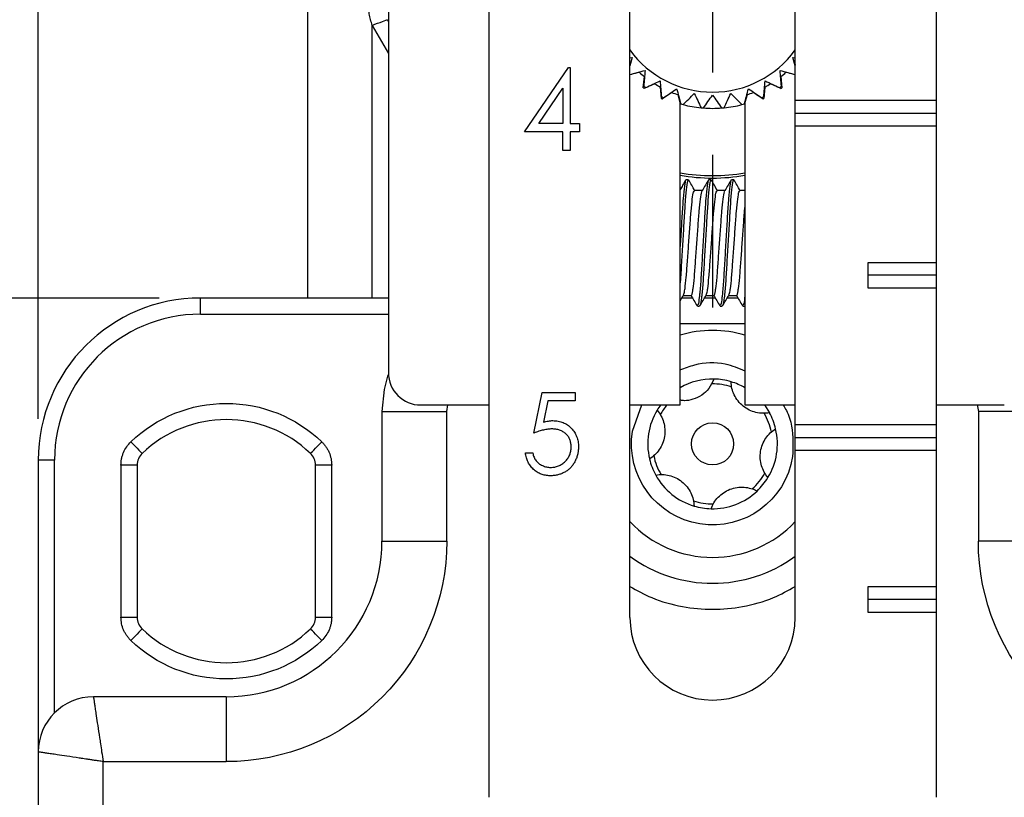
# Model space of a CAD drawing. Header units: millimetres. Extents: x 0 to 432, y 0 to 279.
# Tile 3 of 12: x 139 to 169, y 144 to 168. Entities that reach past the tile are written whole.
import ezdxf

# ---------------------------------------------------------------- set-up
doc = ezdxf.new("R2010")
doc.units = ezdxf.units.MM
doc.linetypes.add('CENTERX2', pattern=[20.32, 12.7, -2.54, 2.54, -2.54])
doc.layers.add('CENTER', color=40, linetype='CENTERX2')
doc.layers.add('DIMENSIONS', color=140, linetype='Continuous')
doc.styles.add('SLDTEXTSTYLE0', font='TXT', dxfattribs={"width": 0.75})
doc.dimstyles.new('SLDDIMSTYLE0', dxfattribs={"dimtxt": 3.5, "dimasz": 3.5, "dimexe": 0, "dimexo": 0.0625, "dimgap": 0.875, "dimtad": 0, "dimtih": 1, "dimtoh": 1, "dimdec": 1, "dimrnd": 1e-09, "dimzin": 12, "dimdsep": 46, "dimtxsty": 'SLDTEXTSTYLE0', "dimsah": 1, "dimcen": 0.09, "dimadec": 0, "dimazin": 3, "dimtfac": 1, "dimtdec": 1, "dimtofl": 0, "dimtmove": 0, "dimatfit": 3, "dimfxl": 0, "dimfrac": 2, "dimtolj": 1, "dimtzin": 12, "dimarcsym": 0})
doc.dimstyles.new('SLDDIMSTYLE2', dxfattribs={"dimtxt": 3.5, "dimasz": 3.5, "dimexe": 0, "dimexo": 0.0625, "dimgap": 0.875, "dimtad": 0, "dimtih": 1, "dimtoh": 1, "dimdec": 1, "dimrnd": 1e-09, "dimzin": 4, "dimdsep": 46, "dimtxsty": 'SLDTEXTSTYLE0', "dimsah": 1, "dimcen": 0.09, "dimadec": 0, "dimazin": 1, "dimtfac": 1, "dimtdec": 1, "dimtofl": 0, "dimtmove": 0, "dimatfit": 3, "dimfxl": 0, "dimfrac": 2, "dimtolj": 1, "dimtzin": 12, "dimarcsym": 0})

# ---------------------------------------------------------------- blocks, each defined once
blk = doc.blocks.new('_D')
at = {"layer": 'DIMENSIONS'}
for p, q in [((169.111, 223.602), (199.944, 223.602)), ((196.769, 223.602), (196.769, 207.846)), ((196.769, 151.486), (196.769, 196.734)), ((181.528, 151.486), (199.944, 151.486))]:
    blk.add_line(p, q, dxfattribs=at)
for points in [[(196.769, 223.602), (195.769, 220.102), (197.769, 220.102)], [(196.769, 151.486), (197.769, 154.986), (195.769, 154.986)]]:
    blk.add_solid(points, dxfattribs=at)
at = {"layer": 'DIMENSIONS', "char_height": 3.5, "attachment_point": 1, "style": 'SLDTEXTSTYLE0'}
for s, insert in [('102 MAX.', (186.306, 206.802)), ('57 MIN.', (188.493, 201.245))]:
    blk.add_mtext(s, dxfattribs=dict(at, insert=insert))
blk = doc.blocks.new('_D_2')
at = {"layer": 'DIMENSIONS'}
for p, q in [((142.898, 158.986), (113.991, 158.986)), ((117.166, 158.986), (117.166, 124.779)), ((112.64, 118.459), (111.574, 118.459)), ((111.574, 118.459), (111.574, 112.903)), ((121.692, 118.459), (122.758, 118.459)), ((122.758, 118.459), (122.758, 112.903)), ((111.574, 112.903), (112.64, 112.903)), ((122.758, 112.903), (121.692, 112.903)), ((117.166, 77.986), (117.166, 112.192)), ((147.648, 77.986), (113.991, 77.986))]:
    blk.add_line(p, q, dxfattribs=at)
for points in [[(117.166, 158.986), (116.166, 155.486), (118.166, 155.486)], [(117.166, 77.986), (118.166, 81.486), (116.166, 81.486)]]:
    blk.add_solid(points, dxfattribs=at)
at = {"layer": 'DIMENSIONS', "char_height": 3.5, "attachment_point": 1, "style": 'SLDTEXTSTYLE0'}
for s, insert in [('81.0', (112.64, 123.682)), ('3.19', (112.64, 117.414))]:
    blk.add_mtext(s, dxfattribs=dict(at, insert=insert))
blk = doc.blocks.new('_D_3')
at = {"layer": 'DIMENSIONS'}
for p, q in [((152.082, 214.852), (113.991, 214.852)), ((117.166, 214.852), (117.166, 193.213)), ((112.64, 186.892), (111.574, 186.892)), ((111.574, 186.892), (111.574, 181.336)), ((121.692, 186.892), (122.758, 186.892)), ((122.758, 186.892), (122.758, 181.336)), ((111.574, 181.336), (112.64, 181.336)), ((122.758, 181.336), (121.692, 181.336)), ((117.166, 158.986), (117.166, 180.625)), ((142.898, 158.986), (113.991, 158.986))]:
    blk.add_line(p, q, dxfattribs=at)
for points in [[(117.166, 214.852), (116.166, 211.352), (118.166, 211.352)], [(117.166, 158.986), (118.166, 162.486), (116.166, 162.486)]]:
    blk.add_solid(points, dxfattribs=at)
at = {"layer": 'DIMENSIONS', "char_height": 3.5, "attachment_point": 1, "style": 'SLDTEXTSTYLE0'}
for s, insert in [('55.9', (112.64, 192.115)), ('2.20', (112.64, 185.847))]:
    blk.add_mtext(s, dxfattribs=dict(at, insert=insert))
blk = doc.blocks.new('_D_4')
at = {"layer": 'DIMENSIONS'}
for p, q in [((159.892, 222.662), (159.892, 236.777)), ((180.768, 155.256), (180.768, 236.777)), ((159.892, 233.602), (180.768, 233.602)), ((180.768, 233.602), (188.108, 233.602)), ((192.244, 233.575), (191.177, 233.575)), ((191.177, 233.575), (191.177, 228.019)), ((201.295, 233.575), (202.361, 233.575)), ((202.361, 233.575), (202.361, 228.019)), ((191.177, 228.019), (192.244, 228.019)), ((202.361, 228.019), (201.295, 228.019))]:
    blk.add_line(p, q, dxfattribs=at)
for points in [[(159.892, 233.602), (163.392, 232.602), (163.392, 234.602)], [(180.768, 233.602), (177.268, 234.602), (177.268, 232.602)]]:
    blk.add_solid(points, dxfattribs=at)
at = {"layer": 'DIMENSIONS', "char_height": 3.5, "attachment_point": 1, "style": 'SLDTEXTSTYLE0'}
for s, insert in [('20.9', (192.244, 238.798)), ('0.82', (192.244, 232.531))]:
    blk.add_mtext(s, dxfattribs=dict(at, insert=insert))
blk = doc.blocks.new('_D_5')
at = {"layer": 'DIMENSIONS'}
for p, q in [((139.168, 155.256), (139.168, 236.777)), ((159.892, 222.662), (159.892, 236.777)), ((139.168, 233.602), (125.827, 233.602)), ((159.892, 233.602), (139.168, 233.602)), ((112.64, 233.575), (111.574, 233.575)), ((111.574, 233.575), (111.574, 228.019)), ((121.692, 233.575), (122.758, 233.575)), ((122.758, 233.575), (122.758, 228.019)), ((111.574, 228.019), (112.64, 228.019)), ((122.758, 228.019), (121.692, 228.019))]:
    blk.add_line(p, q, dxfattribs=at)
for points in [[(139.168, 233.602), (142.668, 232.602), (142.668, 234.602)], [(159.892, 233.602), (156.392, 234.602), (156.392, 232.602)]]:
    blk.add_solid(points, dxfattribs=at)
at = {"layer": 'DIMENSIONS', "char_height": 3.5, "attachment_point": 1, "style": 'SLDTEXTSTYLE0'}
for s, insert in [('20.7', (112.64, 238.798)), ('0.82', (112.64, 232.531))]:
    blk.add_mtext(s, dxfattribs=dict(at, insert=insert))
blk = doc.blocks.new('_D_6')
at = {"layer": 'DIMENSIONS'}
for p, q in [((174.968, 144.926), (174.968, 64.809)), ((144.968, 84.926), (144.968, 64.809)), ((144.968, 67.984), (151.306, 67.984)), ((155.442, 67.957), (154.375, 67.957)), ((154.375, 67.957), (154.375, 62.401)), ((164.493, 67.957), (165.56, 67.957)), ((165.56, 67.957), (165.56, 62.401)), ((174.968, 67.984), (168.629, 67.984)), ((154.375, 62.401), (155.442, 62.401)), ((165.56, 62.401), (164.493, 62.401))]:
    blk.add_line(p, q, dxfattribs=at)
for points in [[(144.968, 67.984), (148.468, 66.984), (148.468, 68.984)], [(174.968, 67.984), (171.468, 68.984), (171.468, 66.984)]]:
    blk.add_solid(points, dxfattribs=at)
at = {"layer": 'DIMENSIONS', "char_height": 3.5, "attachment_point": 1, "style": 'SLDTEXTSTYLE0'}
for s, insert in [('30.0', (155.442, 73.18)), ('1.18', (155.442, 66.913))]:
    blk.add_mtext(s, dxfattribs=dict(at, insert=insert))
blk = doc.blocks.new('SW_CENTERMARKSYMBOL_0')
at = {"layer": 'CENTER', "color": 0}
for p, q in [((0, 5.08), (0, 9.79)), ((0, 0), (0, 2.54)), ((-5.08, 0), (-9.79, 0)), ((0, 0), (-2.54, 0)), ((0, 0), (0, -2.54)), ((0, 0), (2.54, 0)), ((5.08, 0), (9.79, 0)), ((0, -5.08), (0, -9.79))]:
    blk.add_line(p, q, dxfattribs=at)

msp = doc.modelspace()

# ---------------------------------------------------------------- linework, layer by layer
at = {"color": 7, "linetype": 'Continuous', "lineweight": 25}
for p, q in [((153.068, 199.307), (153.068, 143.586)), ((147.468, 178.486), (147.468, 158.986)), ((157.418, 149.136), (157.418, 175.778)), ((162.518, 165.086), (162.518, 174.286)), ((149.968, 169.486), (149.968, 156.686)), ((166.868, 169.286), (166.868, 165.086)), ((149.468, 158.986), (149.468, 167.396)), ((157.486, 166.403), (157.418, 166.147)), ((157.418, 166.397), (157.486, 166.403)), ((157.418, 166.171), (157.431, 166.222)), ((162.449, 166.403), (162.518, 166.397)), ((162.518, 166.147), (162.449, 166.403)), ((162.504, 166.222), (162.518, 166.171)), ((154.164, 164.112), (155.528, 166.1)), ((155.528, 166.1), (155.574, 166.1)), ((155.574, 166.1), (155.574, 164.369)), ((157.704, 165.949), (157.418, 165.872)), ((162.518, 165.872), (162.232, 165.949)), ((157.832, 165.464), (157.863, 165.815)), ((158.178, 165.594), (157.859, 165.445)), ((162.076, 165.445), (161.757, 165.594)), ((162.072, 165.815), (162.103, 165.464)), ((154.604, 164.369), (155.35, 165.455)), ((155.35, 165.455), (155.35, 164.369)), ((158.389, 165.139), (158.358, 165.491)), ((158.708, 165.328), (158.419, 165.125)), ((158.968, 165.015), (158.903, 165.257)), ((161.032, 165.257), (160.968, 165.015)), ((161.516, 165.125), (161.228, 165.328)), ((161.577, 165.491), (161.546, 165.139)), ((158.968, 155.686), (158.968, 165.015)), ((160.968, 165.015), (160.968, 155.686)), ((162.518, 165.086), (166.868, 165.086)), ((162.518, 164.686), (162.518, 165.086)), ((166.868, 165.086), (166.868, 164.686)), ((162.518, 164.686), (166.868, 164.686)), ((162.518, 164.286), (162.518, 164.686)), ((166.868, 164.686), (166.868, 164.286)), ((155.35, 164.369), (154.604, 164.369)), ((155.574, 164.369), (155.862, 164.369)), ((155.862, 164.369), (155.862, 164.112)), ((155.35, 164.112), (154.164, 164.112)), ((155.35, 163.536), (155.35, 164.112)), ((155.574, 164.112), (155.574, 163.536)), ((155.862, 164.112), (155.574, 164.112)), ((166.868, 164.286), (162.518, 164.286)), ((162.518, 155.086), (162.518, 164.286)), ((166.868, 164.286), (166.868, 160.086)), ((155.574, 163.536), (155.35, 163.536)), ((159.219, 162.636), (159.149, 162.636)), ((159.919, 162.636), (159.849, 162.636)), ((160.619, 162.636), (160.549, 162.636)), ((159.654, 162.307), (159.409, 162.307)), ((160.354, 162.307), (160.109, 162.307)), ((160.968, 162.307), (160.809, 162.307)), ((164.768, 160.086), (166.868, 160.086)), ((164.768, 159.286), (164.768, 160.086)), ((166.868, 160.086), (166.868, 159.686)), ((166.868, 159.686), (164.768, 159.686)), ((166.868, 159.686), (166.868, 159.286)), ((166.868, 159.286), (164.768, 159.286)), ((166.868, 159.286), (166.868, 155.086)), ((144.168, 158.486), (144.168, 158.986)), ((149.968, 158.986), (144.168, 158.986)), ((159.35, 158.986), (159.019, 158.986)), ((159.065, 159.065), (159.309, 159.065)), ((160.05, 158.986), (159.719, 158.986)), ((159.765, 159.065), (160.009, 159.065)), ((160.749, 158.986), (160.419, 158.986)), ((160.465, 159.065), (160.709, 159.065)), ((159.499, 158.736), (159.569, 158.736)), ((160.199, 158.736), (160.269, 158.736)), ((160.899, 158.736), (160.968, 158.736)), ((154.452, 154.819), (154.709, 156.069)), ((154.709, 156.069), (155.734, 156.069)), ((155.734, 156.069), (155.734, 155.812)), ((150.968, 155.686), (153.068, 155.686)), ((154.884, 155.812), (154.749, 155.155)), ((155.734, 155.812), (154.884, 155.812)), ((157.418, 155.686), (158.968, 155.686)), ((160.968, 155.686), (162.518, 155.686)), ((166.868, 155.686), (168.968, 155.686)), ((149.768, 155.486), (149.768, 151.486)), ((149.768, 155.486), (151.768, 155.486)), ((151.768, 151.486), (151.768, 155.486)), ((168.168, 155.486), (168.168, 151.486)), ((170.168, 155.486), (168.168, 155.486)), ((162.518, 155.086), (166.868, 155.086)), ((162.518, 154.686), (162.518, 155.086)), ((166.868, 155.086), (166.868, 154.686)), ((162.518, 154.686), (166.868, 154.686)), ((162.518, 154.286), (162.518, 154.686)), ((166.868, 154.686), (166.868, 154.286)), ((154.196, 154.21), (154.42, 154.21)), ((162.518, 149.136), (162.518, 154.286)), ((166.868, 154.286), (162.518, 154.286)), ((166.868, 154.286), (166.868, 150.086)), ((139.168, 153.986), (139.168, 144.986)), ((139.668, 153.986), (139.168, 153.986)), ((141.718, 153.831), (141.718, 149.14)), ((142.218, 153.831), (141.718, 153.831)), ((142.218, 153.831), (142.218, 149.14)), ((147.718, 149.14), (147.718, 153.831)), ((148.218, 153.831), (147.718, 153.831)), ((148.218, 149.14), (148.218, 153.831)), ((149.768, 151.486), (151.768, 151.486)), ((170.168, 151.486), (168.168, 151.486)), ((164.768, 150.086), (166.868, 150.086)), ((164.768, 149.286), (164.768, 150.086)), ((166.868, 150.086), (166.868, 149.686)), ((166.868, 149.686), (164.768, 149.686)), ((166.868, 149.686), (166.868, 149.286)), ((141.718, 149.14), (142.218, 149.14)), ((147.718, 149.14), (148.218, 149.14)), ((166.868, 149.286), (164.768, 149.286)), ((166.868, 149.286), (166.868, 143.586)), ((144.968, 146.686), (140.868, 146.686)), ((144.968, 146.686), (144.968, 144.686)), ((139.168, 144.986), (139.168, 97.986)), ((141.168, 98.286), (141.168, 144.686)), ((141.168, 144.686), (144.968, 144.686))]:
    msp.add_line(p, q, dxfattribs=at)
at = {"color": 8, "linetype": 'Continuous', "lineweight": 25}
for p, q in [((149.468, 167.396), (149.968, 166.529)), ((149.933, 167.57), (149.968, 167.511)), ((144.168, 158.486), (149.968, 158.486)), ((160.968, 158.186), (158.968, 158.186)), ((151.768, 155.486), (151.806, 155.686)), ((157.498, 154.874), (157.789, 155.686)), ((168.129, 155.686), (168.168, 155.486)), ((139.668, 146.19), (139.668, 153.986))]:
    msp.add_line(p, q, dxfattribs=at)
at = {"color": 7, "linetype": 'Continuous', "lineweight": 25, "flags": 128}
for points in [[(149.468, 167.396), (149.553, 167.428), (149.635, 167.459), (149.712, 167.487), (149.781, 167.513), (149.839, 167.535), (149.885, 167.552), (149.917, 167.564), (149.933, 167.57)], [(149.954, 156.613), (149.835, 156.168), (149.768, 155.486)], [(161.568, 155.686), (161.62, 155.613), (161.721, 155.447)], [(142.025, 154.552), (142.093, 154.482), (142.158, 154.414), (142.218, 154.352), (142.27, 154.297), (142.313, 154.252), (142.345, 154.219), (142.365, 154.199), (142.371, 154.192)], [(147.564, 154.192), (147.57, 154.199), (147.59, 154.219), (147.622, 154.252), (147.665, 154.297), (147.718, 154.352), (147.777, 154.414), (147.842, 154.482), (147.91, 154.552)], [(142.371, 148.78), (142.365, 148.773), (142.345, 148.752), (142.313, 148.719), (142.27, 148.674), (142.218, 148.619), (142.158, 148.557), (142.093, 148.489), (142.025, 148.419)], [(147.91, 148.419), (147.842, 148.489), (147.777, 148.557), (147.718, 148.619), (147.665, 148.674), (147.622, 148.719), (147.59, 148.752), (147.57, 148.773), (147.564, 148.78)]]:
    msp.add_lwpolyline(points, dxfattribs=at)
at = {"color": 7, "linetype": 'Continuous', "lineweight": 25}
msp.add_circle((159.968, 154.486), 0.65, dxfattribs=at)
for centre, radius, start, end in [((159.968, 168.486), 3.15, 215.9506, 324.0494), ((159.968, 168.486), 3.4, 228.2485, 231.7515), ((159.968, 168.486), 3.4, 308.2485, 311.7515), ((159.968, 168.486), 3.4, 238.2485, 241.7515), ((159.968, 168.486), 3.4, 298.2485, 301.7515), ((159.968, 168.486), 3.7, 234.7471, 235.2529), ((159.968, 168.486), 3.65, 234.4009, 235.5991), ((159.968, 168.486), 3.4, 248.2485, 251.7515), ((159.968, 168.486), 3.4, 288.2485, 291.7515), ((159.968, 168.486), 3.65, 304.4009, 305.5991), ((159.968, 168.486), 3.7, 304.7471, 305.2529), ((159.968, 168.486), 3.7, 244.7471, 245.2529), ((159.968, 168.486), 3.65, 244.4009, 245.5991), ((159.968, 168.486), 3.65, 254.4009, 255.5991), ((159.968, 168.486), 3.65, 255.5991, 264.4009), ((159.968, 168.486), 3.65, 275.5991, 284.4009), ((159.968, 168.486), 3.65, 284.4009, 285.5991), ((159.968, 168.486), 3.65, 294.4009, 295.5991), ((159.968, 168.486), 3.7, 294.7471, 295.2529), ((159.968, 168.486), 3.65, 264.4009, 265.5991), ((159.968, 168.486), 3.65, 265.5991, 274.4009), ((159.968, 168.486), 3.65, 274.4009, 275.5991), ((159.968, 168.486), 5.725, 259.9404, 280.0596), ((159.968, 168.486), 5.8, 260.0718, 279.9282), ((144.168, 153.986), 5, 90, 180), ((159.968, 154.486), 3.5, 73.3985, 106.6015), ((150.968, 156.686), 1, 180, 270), ((159.968, 154.486), 2, 88.7256, 120), ((159.968, 154.486), 2, 73.3889, 88.7256), ((159.968, 154.486), 1.85, 71.4102, 90.7042), ((159.968, 154.486), 2, 60, 73.3889), ((159.968, 154.486), 2, 148.7256, 193.3889), ((159.968, 154.486), 2, 143.1301, 148.7256), ((159.968, 154.486), 1.85, 139.5602, 150.7042), ((144.968, 151.486), 3.75, 46.1869, 133.8131), ((159.968, 154.486), 1.85, 11.4102, 30.7042), ((159.968, 154.486), 2, 13.3889, 28.7256), ((159.968, 154.486), 2, 328.7256, 13.3889), ((142.718, 153.831), 0.5, 133.8131, 180), ((147.218, 153.831), 0.5, 0, 46.1869), ((159.968, 154.486), 2, 193.3889, 208.7256), ((159.968, 154.486), 1.85, 191.4102, 210.7042), ((159.968, 154.486), 2, 208.7256, 253.3889), ((159.968, 154.486), 1.85, 311.4102, 330.7042), ((159.968, 154.486), 2, 313.3889, 328.7256), ((159.968, 154.486), 2, 268.7256, 313.3889), ((159.968, 154.486), 1.85, 251.4102, 270.7042), ((159.968, 154.486), 2, 253.3889, 268.7256), ((159.968, 154.486), 3.5, 223.2332, 270), ((159.968, 154.486), 3.5, 270, 316.7668), ((144.968, 151.486), 4.8, 270, 0), ((159.968, 154.486), 4.3, 233.6282, 306.3718), ((142.718, 149.14), 0.5, 180, 226.1869), ((147.218, 149.14), 0.5, 313.8131, 0), ((159.968, 149.136), 2.55, 180, 360), ((144.968, 151.486), 3.75, 226.1869, 313.8131), ((140.868, 144.986), 1.7, 90, 180)]:
    msp.add_arc(centre, radius, start, end, dxfattribs=at)
for points, knots in [([(149.468, 167.396), (149.451, 167.455), (149.417, 167.572), (149.378, 167.752), (149.347, 167.932), (149.325, 168.115), (149.312, 168.299), (149.306, 168.546), (149.321, 168.854), (149.372, 169.22), (149.436, 169.457), (149.468, 169.575)], [0, 0, 0, 0, 0.083142, 0.166069, 0.248978, 0.332068, 0.415535, 0.499574, 0.667271, 0.833549, 1, 1, 1, 1]), ([(159.14, 162.628), (159.108, 162.573), (159.051, 162.474), (158.993, 162.375), (158.968, 162.331)], [0, 0, 0, 0, 0.55614, 1, 1, 1, 1]), ([(159.149, 162.61), (159.145, 162.617), (159.129, 162.643), (159.099, 162.458), (159.058, 162.077), (159.024, 161.525), (158.993, 160.995), (158.974, 160.676), (158.968, 160.575)], [0, 0, 0, 0, 0.0742759, 0.2817406, 0.489266, 0.6968453, 0.9043119, 1, 1, 1, 1]), ([(159.219, 162.608), (159.214, 162.614), (159.197, 162.634), (159.165, 162.431), (159.125, 162.032), (159.091, 161.468), (159.052, 160.816), (159.012, 160.161), (158.987, 159.68), (158.971, 159.49), (158.968, 159.452)], [0, 0, 0, 0, 0.067249, 0.216386, 0.365579, 0.514794, 0.663933, 0.813115, 0.962335, 1, 1, 1, 1]), ([(159.421, 162.296), (159.389, 162.352), (159.324, 162.463), (159.26, 162.574), (159.228, 162.629)], [0, 0, 0, 0, 0.499824, 1, 1, 1, 1]), ([(159.849, 162.61), (159.845, 162.617), (159.829, 162.643), (159.799, 162.458), (159.758, 162.077), (159.724, 161.524), (159.686, 160.88), (159.646, 160.213), (159.611, 159.601), (159.581, 159.208), (159.551, 158.931), (159.525, 158.756), (159.507, 158.76), (159.499, 158.761)], [0, 0, 0, 0, 0.038487, 0.145988, 0.25352, 0.36108, 0.468582, 0.576105, 0.683668, 0.79117, 0.833229, 0.930933, 1, 1, 1, 1]), ([(159.919, 162.608), (159.914, 162.614), (159.897, 162.634), (159.865, 162.431), (159.825, 162.032), (159.791, 161.468), (159.752, 160.818), (159.712, 160.153), (159.678, 159.549), (159.649, 159.182), (159.618, 158.913), (159.597, 158.761), (159.582, 158.765), (159.579, 158.766)], [0, 0, 0, 0, 0.049974, 0.160801, 0.27167, 0.382555, 0.493383, 0.604243, 0.715132, 0.825961, 0.859029, 0.969918, 1, 1, 1, 1]), ([(159.842, 162.631), (159.81, 162.576), (159.746, 162.465), (159.682, 162.355), (159.65, 162.3)], [0, 0, 0, 0, 0.500179, 1, 1, 1, 1]), ([(160.121, 162.296), (160.089, 162.351), (160.025, 162.462), (159.96, 162.573), (159.928, 162.629)], [0, 0, 0, 0, 0.4998077, 1, 1, 1, 1]), ([(160.549, 162.61), (160.545, 162.617), (160.529, 162.643), (160.499, 162.458), (160.458, 162.077), (160.424, 161.524), (160.386, 160.88), (160.346, 160.213), (160.311, 159.601), (160.281, 159.208), (160.251, 158.931), (160.225, 158.756), (160.207, 158.76), (160.199, 158.761)], [0, 0, 0, 0, 0.0384871, 0.1459878, 0.25352, 0.3610801, 0.4685817, 0.5761049, 0.6836681, 0.7911699, 0.8332287, 0.9309331, 1, 1, 1, 1]), ([(160.619, 162.608), (160.614, 162.614), (160.597, 162.634), (160.565, 162.431), (160.525, 162.032), (160.491, 161.468), (160.452, 160.818), (160.412, 160.153), (160.378, 159.549), (160.349, 159.182), (160.319, 158.914), (160.298, 158.761), (160.283, 158.765), (160.28, 158.766)], [0, 0, 0, 0, 0.050008, 0.160911, 0.271855, 0.382815, 0.493719, 0.604655, 0.71562, 0.826524, 0.859614, 0.970579, 1, 1, 1, 1]), ([(160.541, 162.63), (160.509, 162.575), (160.445, 162.465), (160.381, 162.354), (160.349, 162.299)], [0, 0, 0, 0, 0.500227, 1, 1, 1, 1]), ([(160.821, 162.296), (160.789, 162.352), (160.724, 162.463), (160.66, 162.574), (160.628, 162.629)], [0, 0, 0, 0, 0.499825, 1, 1, 1, 1]), ([(159.071, 159.08), (159.082, 159.111), (159.098, 159.151), (159.127, 159.34), (159.157, 159.609), (159.191, 160.087), (159.23, 160.632), (159.27, 161.182), (159.304, 161.678), (159.343, 162.055), (159.38, 162.279), (159.4, 162.286), (159.409, 162.289)], [0, 0, 0, 0, 0.10388, 0.136421, 0.247987, 0.359544, 0.471025, 0.582568, 0.694133, 0.805615, 0.917146, 1, 1, 1, 1]), ([(159.309, 159.082), (159.312, 159.077), (159.327, 159.051), (159.347, 159.15), (159.377, 159.337), (159.407, 159.61), (159.441, 160.087), (159.48, 160.632), (159.52, 161.182), (159.554, 161.679), (159.593, 162.053), (159.626, 162.265), (159.644, 162.274), (159.65, 162.277)], [0, 0, 0, 0, 0.028534, 0.139261, 0.17157, 0.282389, 0.393189, 0.503914, 0.614699, 0.725507, 0.836233, 0.947006, 1, 1, 1, 1]), ([(159.771, 159.079), (159.782, 159.11), (159.798, 159.151), (159.827, 159.34), (159.857, 159.609), (159.891, 160.087), (159.93, 160.632), (159.97, 161.182), (160.004, 161.678), (160.043, 162.055), (160.08, 162.279), (160.1, 162.286), (160.109, 162.289)], [0, 0, 0, 0, 0.10463, 0.137144, 0.248616, 0.360079, 0.471468, 0.582917, 0.694389, 0.805778, 0.917215, 1, 1, 1, 1]), ([(160.009, 159.082), (160.012, 159.077), (160.027, 159.051), (160.047, 159.15), (160.077, 159.337), (160.107, 159.61), (160.141, 160.087), (160.18, 160.632), (160.22, 161.182), (160.254, 161.679), (160.293, 162.053), (160.326, 162.264), (160.343, 162.273), (160.349, 162.276)], [0, 0, 0, 0, 0.028596, 0.139564, 0.171943, 0.283003, 0.394043, 0.505009, 0.616035, 0.727083, 0.83805, 0.949064, 1, 1, 1, 1]), ([(160.471, 159.08), (160.482, 159.111), (160.498, 159.151), (160.527, 159.34), (160.557, 159.609), (160.591, 160.087), (160.63, 160.632), (160.67, 161.182), (160.704, 161.678), (160.743, 162.055), (160.78, 162.279), (160.8, 162.286), (160.809, 162.289)], [0, 0, 0, 0, 0.1039, 0.13644, 0.248004, 0.359558, 0.471037, 0.582577, 0.69414, 0.80562, 0.917147, 1, 1, 1, 1]), ([(160.709, 159.082), (160.712, 159.077), (160.727, 159.051), (160.747, 159.15), (160.777, 159.337), (160.807, 159.611), (160.841, 160.087), (160.88, 160.633), (160.921, 161.177), (160.946, 161.582), (160.963, 161.742), (160.968, 161.781)], [0, 0, 0, 0, 0.037462, 0.182838, 0.225258, 0.370754, 0.516224, 0.661597, 0.807049, 0.95253, 1, 1, 1, 1]), ([(158.968, 158.897), (158.97, 158.901), (159.004, 158.96), (159.039, 159.02), (159.071, 159.075)], [0, 0, 0, 0, 0.067167, 1, 1, 1, 1]), ([(159.299, 159.072), (159.331, 159.017), (159.395, 158.907), (159.459, 158.797), (159.491, 158.741)], [0, 0, 0, 0, 0.499849, 1, 1, 1, 1]), ([(159.578, 158.742), (159.61, 158.797), (159.674, 158.908), (159.739, 159.019), (159.771, 159.075)], [0, 0, 0, 0, 0.500175, 1, 1, 1, 1]), ([(160, 159.071), (160.032, 159.016), (160.096, 158.906), (160.16, 158.796), (160.192, 158.74)], [0, 0, 0, 0, 0.499795, 1, 1, 1, 1]), ([(160.278, 158.742), (160.31, 158.798), (160.375, 158.909), (160.439, 159.02), (160.471, 159.075)], [0, 0, 0, 0, 0.5001814, 1, 1, 1, 1]), ([(160.698, 159.074), (160.73, 159.018), (160.795, 158.908), (160.859, 158.798), (160.891, 158.742)], [0, 0, 0, 0, 0.499764, 1, 1, 1, 1]), ([(160.968, 159.09), (160.964, 159.059), (160.949, 158.914), (160.925, 158.757), (160.907, 158.76), (160.899, 158.761)], [0, 0, 0, 0, 0.142053, 0.644688, 1, 1, 1, 1]), ([(160.012, 156.485), (159.965, 156.384), (159.879, 156.198), (159.643, 155.981), (159.375, 155.854), (159.143, 155.809), (159.023, 155.825), (158.985, 155.831)], [0, 0, 0, 0, 0.2677554, 0.4916853, 0.7170356, 0.9104937, 1, 1, 1, 1]), ([(161.721, 155.447), (161.586, 155.422), (161.446, 155.424), (161.167, 155.491), (161.029, 155.557), (160.795, 155.745), (160.7, 155.868), (160.575, 156.127), (160.543, 156.265), (160.539, 156.402)], [0, 0, 0, 0, 0.25, 0.25, 0.5, 0.5, 0.75, 0.75, 1, 1, 1, 1]), ([(142.025, 154.552), (142.817, 155.312), (143.871, 155.736), (146.064, 155.736), (147.119, 155.312), (147.91, 154.552)], [0, 0, 0, 0, 0.5, 0.5, 1, 1, 1, 1]), ([(158.258, 155.524), (158.347, 155.419), (158.416, 155.297), (158.497, 155.022), (158.51, 154.87), (158.462, 154.568), (158.404, 154.427), (158.242, 154.191), (158.139, 154.094), (158.022, 154.022)], [0, 0, 0, 0, 0.25, 0.25, 0.5, 0.5, 0.75, 0.75, 1, 1, 1, 1]), ([(155.003, 154.947), (154.984, 154.947), (154.944, 154.946), (154.882, 154.94), (154.818, 154.929), (154.75, 154.915), (154.68, 154.897), (154.607, 154.875), (154.53, 154.849), (154.479, 154.829), (154.452, 154.819)], [0, 0, 0, 0, 0.102203, 0.211023, 0.3251, 0.446502, 0.573788, 0.708901, 0.850358, 1, 1, 1, 1]), ([(154.749, 155.155), (154.776, 155.162), (154.827, 155.176), (154.903, 155.192), (154.974, 155.202), (155.021, 155.203), (155.044, 155.204)], [0, 0, 0, 0, 0.275068, 0.532901, 0.773973, 1, 1, 1, 1]), ([(155.606, 154.395), (155.606, 154.415), (155.605, 154.455), (155.597, 154.512), (155.584, 154.566), (155.566, 154.618), (155.543, 154.667), (155.515, 154.713), (155.481, 154.755), (155.442, 154.795), (155.4, 154.831), (155.353, 154.862), (155.303, 154.888), (155.25, 154.91), (155.193, 154.927), (155.133, 154.939), (155.069, 154.946), (155.025, 154.947), (155.003, 154.947)], [0, 0, 0, 0, 0.065351, 0.127916, 0.18836, 0.247216, 0.30563, 0.36377, 0.422661, 0.482687, 0.5433, 0.604118, 0.664965, 0.727413, 0.791468, 0.858055, 0.927037, 1, 1, 1, 1]), ([(155.044, 155.204), (155.072, 155.203), (155.126, 155.202), (155.207, 155.19), (155.283, 155.172), (155.356, 155.147), (155.425, 155.115), (155.49, 155.075), (155.552, 155.028), (155.609, 154.975), (155.661, 154.915), (155.706, 154.852), (155.745, 154.784), (155.776, 154.712), (155.801, 154.636), (155.818, 154.556), (155.829, 154.472), (155.83, 154.415), (155.83, 154.386)], [0, 0, 0, 0, 0.065808, 0.129394, 0.190894, 0.251281, 0.310815, 0.370371, 0.430768, 0.492881, 0.555104, 0.616067, 0.677256, 0.73826, 0.800762, 0.864778, 0.931045, 1, 1, 1, 1]), ([(161.677, 153.447), (161.588, 153.552), (161.52, 153.675), (161.438, 153.949), (161.426, 154.102), (161.473, 154.403), (161.531, 154.544), (161.693, 154.781), (161.796, 154.877), (161.913, 154.949)], [0, 0, 0, 0, 0.25, 0.25, 0.5, 0.5, 0.75, 0.75, 1, 1, 1, 1]), ([(162.437, 154.097), (162.223, 152.734), (160.942, 151.801), (158.216, 152.23), (157.283, 153.511), (157.498, 154.874)], [0, 0, 0, 0, 0.5, 0.5, 1, 1, 1, 1]), ([(141.718, 153.831), (141.719, 153.864), (141.72, 153.931), (141.736, 154.031), (141.761, 154.129), (141.808, 154.254), (141.887, 154.405), (141.979, 154.503), (142.025, 154.552)], [0, 0, 0, 0, 0.125158, 0.249407, 0.374027, 0.500285, 0.749412, 1, 1, 1, 1]), ([(147.91, 154.552), (147.933, 154.528), (147.981, 154.481), (148.041, 154.401), (148.095, 154.315), (148.153, 154.194), (148.206, 154.033), (148.214, 153.898), (148.218, 153.831)], [0, 0, 0, 0, 0.125158, 0.249407, 0.374027, 0.500285, 0.749412, 1, 1, 1, 1]), ([(155.83, 154.386), (155.83, 154.365), (155.829, 154.325), (155.824, 154.265), (155.815, 154.206), (155.803, 154.148), (155.786, 154.092), (155.767, 154.037), (155.743, 153.984), (155.717, 153.931), (155.687, 153.881), (155.655, 153.834), (155.62, 153.79), (155.583, 153.749), (155.543, 153.711), (155.5, 153.676), (155.456, 153.643), (155.408, 153.615), (155.359, 153.588), (155.307, 153.566), (155.253, 153.547), (155.198, 153.532), (155.141, 153.52), (155.082, 153.511), (155.021, 153.505), (154.979, 153.505), (154.959, 153.505)], [0, 0, 0, 0, 0.044014, 0.087434, 0.130118, 0.172554, 0.214555, 0.256298, 0.298438, 0.340849, 0.382715, 0.423924, 0.464246, 0.504074, 0.543862, 0.583567, 0.623094, 0.663229, 0.703551, 0.743938, 0.784541, 0.82575, 0.867757, 0.910745, 0.954914, 1, 1, 1, 1]), ([(154.972, 153.761), (154.993, 153.762), (155.035, 153.763), (155.097, 153.772), (155.157, 153.786), (155.214, 153.806), (155.269, 153.831), (155.322, 153.863), (155.372, 153.9), (155.42, 153.942), (155.463, 153.988), (155.502, 154.038), (155.534, 154.091), (155.561, 154.146), (155.581, 154.204), (155.596, 154.265), (155.604, 154.329), (155.605, 154.373), (155.606, 154.395)], [0, 0, 0, 0, 0.064207, 0.126425, 0.18768, 0.248216, 0.308305, 0.369661, 0.431699, 0.495947, 0.559758, 0.622295, 0.683911, 0.745092, 0.80674, 0.869087, 0.93329, 1, 1, 1, 1]), ([(154.959, 153.505), (154.934, 153.505), (154.885, 153.506), (154.813, 153.516), (154.744, 153.531), (154.678, 153.553), (154.615, 153.58), (154.555, 153.615), (154.498, 153.654), (154.444, 153.701), (154.395, 153.751), (154.351, 153.806), (154.311, 153.865), (154.277, 153.927), (154.249, 153.992), (154.226, 154.062), (154.207, 154.134), (154.2, 154.184), (154.196, 154.21)], [0, 0, 0, 0, 0.065421, 0.128708, 0.190236, 0.250724, 0.310637, 0.370766, 0.431615, 0.493523, 0.555883, 0.617342, 0.678668, 0.740711, 0.802985, 0.866803, 0.932347, 1, 1, 1, 1]), ([(154.42, 154.21), (154.426, 154.186), (154.436, 154.14), (154.46, 154.076), (154.488, 154.019), (154.522, 153.967), (154.562, 153.923), (154.608, 153.883), (154.66, 153.847), (154.717, 153.817), (154.778, 153.792), (154.841, 153.775), (154.906, 153.763), (154.95, 153.762), (154.972, 153.761)], [0, 0, 0, 0, 0.094687, 0.181994, 0.264377, 0.34218, 0.418618, 0.496509, 0.577369, 0.661511, 0.746733, 0.831258, 0.915206, 1, 1, 1, 1]), ([(158.214, 153.524), (158.349, 153.549), (158.489, 153.547), (158.768, 153.48), (158.906, 153.414), (159.14, 153.226), (159.236, 153.103), (159.36, 152.844), (159.392, 152.706), (159.396, 152.569)], [0, 0, 0, 0, 0.25, 0.25, 0.5, 0.5, 0.75, 0.75, 1, 1, 1, 1]), ([(159.923, 152.486), (159.969, 152.616), (160.041, 152.736), (160.238, 152.944), (160.365, 153.031), (160.645, 153.139), (160.799, 153.161), (161.085, 153.139), (161.221, 153.098), (161.341, 153.032)], [0, 0, 0, 0, 0.25, 0.25, 0.5, 0.5, 0.75, 0.75, 1, 1, 1, 1]), ([(151.768, 151.486), (151.768, 149.682), (151.051, 147.952), (148.501, 145.402), (146.771, 144.686), (144.968, 144.686)], [0, 0, 0, 0, 0.5, 0.5, 1, 1, 1, 1]), ([(174.968, 144.686), (173.164, 144.686), (171.434, 145.402), (168.884, 147.952), (168.168, 149.682), (168.168, 151.486)], [0, 0, 0, 0, 0.5, 0.5, 1, 1, 1, 1]), ([(142.025, 148.419), (142.002, 148.443), (141.955, 148.49), (141.894, 148.571), (141.841, 148.656), (141.782, 148.777), (141.729, 148.939), (141.721, 149.073), (141.718, 149.14)], [0, 0, 0, 0, 0.1251576, 0.2494069, 0.3740267, 0.5002846, 0.7494122, 1, 1, 1, 1]), ([(148.218, 149.14), (148.217, 149.107), (148.215, 149.04), (148.199, 148.94), (148.174, 148.843), (148.127, 148.717), (148.048, 148.567), (147.956, 148.468), (147.91, 148.419)], [0, 0, 0, 0, 0.125158, 0.249407, 0.374027, 0.500285, 0.749412, 1, 1, 1, 1]), ([(147.91, 148.419), (147.119, 147.66), (146.064, 147.236), (143.871, 147.236), (142.817, 147.66), (142.025, 148.419)], [0, 0, 0, 0, 0.5, 0.5, 1, 1, 1, 1]), ([(140.868, 146.686), (140.868, 146.685), (140.868, 146.683), (140.87, 146.668), (140.874, 146.645), (140.879, 146.612), (140.886, 146.568), (140.894, 146.515), (140.903, 146.452), (140.914, 146.378), (140.926, 146.295), (140.94, 146.203), (140.963, 146.047), (141.001, 145.797), (141.046, 145.496), (141.088, 145.22), (141.124, 144.974), (141.152, 144.788), (141.168, 144.686)], [0, 0, 0, 0, 0.0429731, 0.0864016, 0.1302902, 0.1746435, 0.219466, 0.2647618, 0.3105351, 0.3567901, 0.4035305, 0.4507602, 0.4984829, 0.6217637, 0.7588026, 0.8214851, 0.901889, 1, 1, 1, 1]), ([(141.168, 144.686), (141.122, 144.692), (141.033, 144.706), (140.905, 144.725), (140.789, 144.742), (140.684, 144.758), (140.59, 144.772), (140.507, 144.785), (140.322, 144.813), (140.056, 144.852), (139.774, 144.895), (139.57, 144.925), (139.422, 144.947), (139.307, 144.964), (139.226, 144.976), (139.177, 144.984), (139.171, 144.985), (139.168, 144.986)], [0, 0, 0, 0, 0.044253, 0.085249, 0.122988, 0.157469, 0.188692, 0.216657, 0.241364, 0.378405, 0.501714, 0.588787, 0.674218, 0.758029, 0.840245, 0.920893, 1, 1, 1, 1])]:
    msp.add_open_spline(points, degree=3, knots=knots, dxfattribs=at)
for points in [[(157.414, 165.878), (157.569, 165.92), (157.727, 165.962), (157.885, 166.004)], [(157.885, 166.004), (157.871, 165.84), (157.857, 165.678), (157.843, 165.518)], [(162.05, 166.004), (162.209, 165.962), (162.366, 165.92), (162.521, 165.878)], [(162.092, 165.518), (162.078, 165.678), (162.064, 165.84), (162.05, 166.004)], [(157.905, 165.474), (158.052, 165.542), (158.199, 165.611), (158.348, 165.68)], [(158.348, 165.68), (158.362, 165.516), (158.376, 165.354), (158.391, 165.194)], [(161.545, 165.194), (161.559, 165.354), (161.573, 165.516), (161.587, 165.68)], [(161.587, 165.68), (161.736, 165.611), (161.884, 165.542), (162.03, 165.474)], [(158.46, 165.162), (158.592, 165.254), (158.725, 165.347), (158.86, 165.442)], [(158.86, 165.442), (158.902, 165.283), (158.944, 165.126), (158.986, 164.97)], [(159.06, 164.95), (159.174, 165.064), (159.289, 165.179), (159.405, 165.296)], [(159.405, 165.296), (159.475, 165.146), (159.543, 164.999), (159.611, 164.853)], [(159.688, 164.846), (159.78, 164.978), (159.873, 165.112), (159.968, 165.246)], [(159.968, 165.246), (160.062, 165.112), (160.155, 164.978), (160.248, 164.846)], [(160.324, 164.853), (160.392, 164.999), (160.461, 165.146), (160.53, 165.296)], [(160.53, 165.296), (160.646, 165.179), (160.761, 165.064), (160.875, 164.95)], [(160.949, 164.97), (160.991, 165.126), (161.033, 165.283), (161.075, 165.442)], [(161.075, 165.442), (161.21, 165.347), (161.343, 165.254), (161.475, 165.162)], [(144.168, 158.486), (141.684, 158.486), (139.668, 156.469), (139.668, 153.986)]]:
    msp.add_open_spline(points, degree=3, dxfattribs=at)
at = {"color": 8, "linetype": 'Continuous', "lineweight": 25}
for points, knots in [([(158.968, 156.774), (159.116, 156.829), (159.557, 156.994), (160.279, 157.034), (160.767, 156.822), (160.968, 156.736)], [0, 0, 0, 0, 0.231093, 0.685165, 1, 1, 1, 1]), ([(162.147, 155.686), (162.181, 155.63), (162.304, 155.43), (162.471, 154.897), (162.45, 154.411), (162.437, 154.097)], [0, 0, 0, 0, 0.1188284, 0.429432, 1, 1, 1, 1]), ([(157.418, 150.092), (157.638, 149.967), (158.146, 149.68), (159.018, 149.448), (159.968, 149.355), (160.918, 149.448), (161.789, 149.68), (162.297, 149.967), (162.518, 150.092)], [0, 0, 0, 0, 0.141493, 0.325959, 0.5, 0.674041, 0.858507, 1, 1, 1, 1])]:
    msp.add_open_spline(points, degree=3, knots=knots, dxfattribs=at)

# ---------------------------------------------------------------- block references
at = {"layer": 'CENTER'}
msp.add_blockref('SW_CENTERMARKSYMBOL_0', (159.968, 168.486), dxfattribs=at)

# ---------------------------------------------------------------- dimensions: what is measured, and where the dimension line sits
at = {"layer": 'DIMENSIONS'}
for base, p1, p2, dimstyle, picture, middle in [((139.168, 233.602), (159.892, 221.392), (139.168, 153.986), 'SLDDIMSTYLE0', '_D_5', (117.166, 233.602)), ((180.768, 233.602), (159.892, 221.392), (180.768, 153.986), 'SLDDIMSTYLE0', '_D_4', (196.769, 233.602)), ((174.968, 67.984), (144.968, 86.196), (174.968, 146.196), 'SLDDIMSTYLE2', '_D_6', (159.968, 67.984))]:
    dim = msp.add_linear_dim(base=base, p1=p1, p2=p2, dimstyle=dimstyle, dxfattribs=at)
    dim.commit()
    dim.dimension.update_dxf_attribs({"geometry": picture, "text_midpoint": middle, "dimtype": 160})
dim = msp.add_linear_dim(base=(196.769, 151.486), p1=(167.841, 223.602), p2=(180.258, 151.486), angle=90, text='102 MAX.\\P57 MIN.', dimstyle='SLDDIMSTYLE0', dxfattribs=at)
dim.commit()
dim.dimension.update_dxf_attribs({"geometry": '_D', "text_midpoint": (196.769, 202.29), "dimtype": 160})
for base, p1, p2, dimstyle, picture, middle in [((117.166, 214.852), (144.168, 158.986), (153.352, 214.852), 'SLDDIMSTYLE0', '_D_3', (117.166, 186.919)), ((117.166, 158.986), (148.918, 77.986), (144.168, 158.986), 'SLDDIMSTYLE2', '_D_2', (117.166, 118.486))]:
    dim = msp.add_linear_dim(base=base, p1=p1, p2=p2, angle=90, dimstyle=dimstyle, dxfattribs=at)
    dim.commit()
    dim.dimension.update_dxf_attribs({"geometry": picture, "text_midpoint": middle, "dimtype": 160})

doc.saveas('drawing.dxf')
